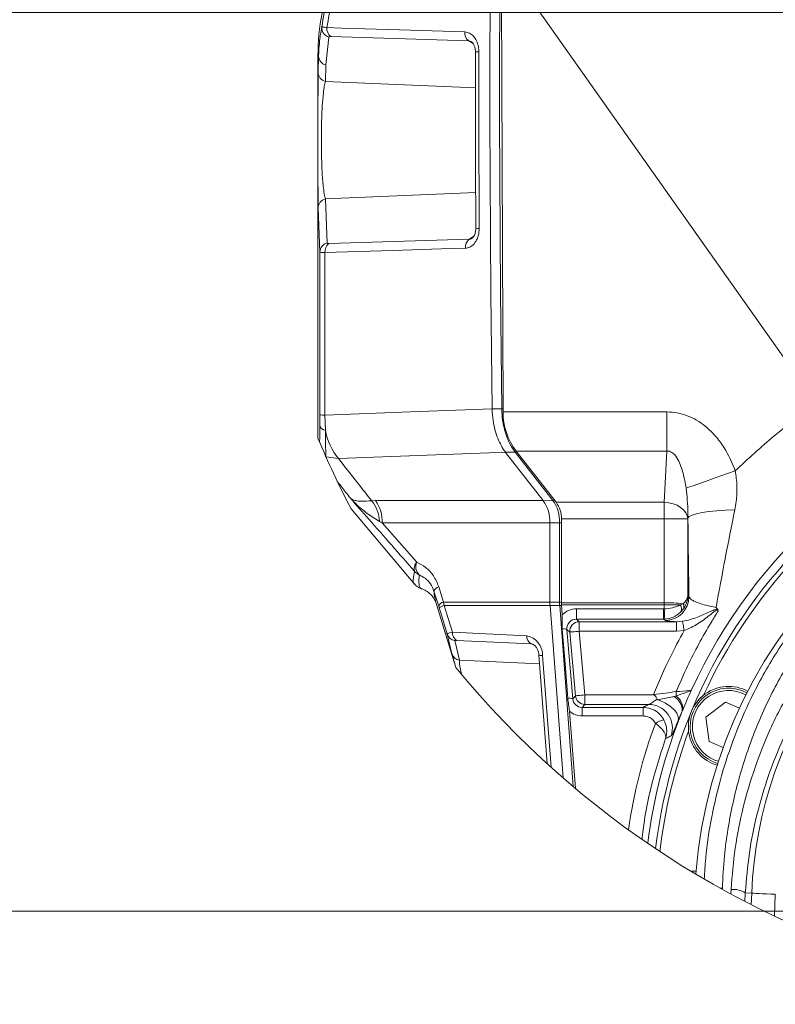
# Model space of a CAD drawing. Header units: millimetres. Extents: x 0 to 8410, y 0 to 5940.
# Tile 251 of 256: x 4971 to 5291, y 4780 to 5196. Entities that reach past the tile are written whole.
import ezdxf

# ---------------------------------------------------------------- set-up
doc = ezdxf.new("R2010")
doc.units = ezdxf.units.MM
doc.header["$LTSCALE"] = 10
doc.styles.add('SLDTEXTSTYLE0', font='TXT', dxfattribs={"width": 0.605})
doc.dimstyles.new('SLDDIMSTYLE14', dxfattribs={"dimtxt": 50, "dimasz": 50, "dimexe": 0, "dimexo": 0.0625, "dimgap": 12.5, "dimtad": 0, "dimtih": 1, "dimtoh": 1, "dimdec": 1, "dimlfac": 0.5, "dimrnd": 1e-09, "dimzin": 12, "dimdsep": 46, "dimtxsty": 'SLDTEXTSTYLE0', "dimsah": 1, "dimcen": 0, "dimadec": 0, "dimazin": 0, "dimtfac": 1, "dimtofl": 0, "dimtmove": 0, "dimatfit": 3, "dimfxl": 1, "dimfrac": 2, "dimtolj": 1, "dimtzin": 12, "dimarcsym": 0})
doc.dimstyles.new('SLDDIMSTYLE15', dxfattribs={"dimtxt": 50, "dimasz": 50, "dimexe": 0, "dimexo": 0.0625, "dimgap": 12.5, "dimtad": 1, "dimtoh": 1, "dimdec": 1, "dimlfac": 0.5, "dimrnd": 1e-09, "dimzin": 12, "dimdsep": 46, "dimtxsty": 'SLDTEXTSTYLE0', "dimsah": 1, "dimcen": 0.09, "dimadec": 0, "dimazin": 0, "dimtfac": 1, "dimtofl": 0, "dimtmove": 0, "dimatfit": 3, "dimfxl": 1, "dimfrac": 2, "dimtolj": 1, "dimtzin": 12, "dimarcsym": 0})

# ---------------------------------------------------------------- blocks, each defined once
blk = doc.blocks.new('*D51')
at = {"color": 7, "linetype": 'Continuous', "lineweight": 0}
for p, q in [((4966.28, 5517.76), (4493.33, 5517.76)), ((5062.71, 5381.13), (4966.28, 5517.76)), ((5459.44, 4819.03), (5062.71, 5381.13))]:
    blk.add_line(p, q, dxfattribs=at)
blk.add_solid([(5062.71, 5381.13), (5040.01, 5426.3), (5027.76, 5417.65)], dxfattribs=at)
at = {"color": 7, "linetype": 'Continuous', "lineweight": 0, "char_height": 50, "attachment_point": 1, "style": 'SLDTEXTSTYLE0'}
for s, insert in [('Axis 3 turning', (4509.21, 5658.93)), ('radius, R', (4509.21, 5582.22)), ('344', (4784.01, 5582.22))]:
    blk.add_mtext(s, dxfattribs=dict(at, insert=insert))
blk = doc.blocks.new('*D54')
at = {"color": 7, "linetype": 'Continuous', "lineweight": 0}
for p, q in [((5329.44, 5199.03), (4880.3, 5199.03)), ((4895.3, 5199.03), (4895.3, 4819.03)), ((5459.44, 4819.03), (4880.3, 4819.03))]:
    blk.add_line(p, q, dxfattribs=at)
for points in [[(4895.3, 5199.03), (4887.8, 5149.03), (4902.8, 5149.03)], [(4895.3, 4819.03), (4902.8, 4869.03), (4887.8, 4869.03)]]:
    blk.add_solid(points, dxfattribs=at)
at = {"color": 7, "linetype": 'Continuous', "lineweight": 0, "insert": (4830.84, 4951.74), "char_height": 50, "attachment_point": 1, "rotation": 90, "style": 'SLDTEXTSTYLE0'}
blk.add_mtext('190', dxfattribs=at)

msp = doc.modelspace()

# ---------------------------------------------------------------- linework, layer by layer
at = {"color": 7, "linetype": 'Continuous', "lineweight": 0}
for p, q in [((5175.668011, 5030.150498), (5174.923013, 5232.523049)), ((5097.438524, 5180.613364), (5097.438524, 5019.072617)), ((5171.052287, 5031.41507), (5171.052704, 5031.395996)), ((5176.676462, 5013.080443), (5176.688681, 5013.064469)), ((5176.688681, 5013.064469), (5192.652712, 4992.63152)), ((5181.157182, 5013.596619), (5198.063979, 4991.957033)), ((5192.652712, 4992.63152), (5192.654381, 4992.629135)), ((5111.44949, 4989.144529), (5138.363848, 4957.205857)), ((5195.467959, 4983.209694), (5195.467959, 4983.206118)), ((5195.467959, 4983.206118), (5195.467959, 4949.758375)), ((5200.352321, 4984.885777), (5200.352321, 4949.508274)), ((5141.172002, 4955.510224), (5141.165505, 4955.512369)), ((5148.460398, 4947.998608), (5146.475683, 4954.396094)), ((5147.092829, 4950.353707), (5147.24351, 4949.688757)), ((5147.236417, 4949.686611), (5155.683706, 4922.153617)), ((5195.467959, 4949.758375), (5195.467959, 4949.757899)), ((5195.522497, 4948.303307), (5195.522497, 4948.303068)), ((5195.522497, 4948.303068), (5201.001892, 4875.467027)), ((5200.388263, 4948.549832), (5200.708101, 4944.298113)), ((5190.841148, 4927.339638), (5194.293568, 4881.448174)), ((5203.766952, 4903.63797), (5206.222306, 4870.999957)), ((5237.259517, 4906.506146), (5210.218082, 4906.506146)), ((5261.365841, 4901.072348), (5269.610594, 4907.398785)), ((5269.610594, 4907.398785), (5275.5195, 4904.95118)), ((5262.722323, 4890.769089), (5261.365841, 4901.072348)), ((5268.63123, 4888.321484), (5262.722323, 4890.769089)), ((5256.308923, 4835.2538), (5257.084856, 4835.214461))]:
    msp.add_line(p, q, dxfattribs=at)
at = {"color": 8, "linetype": 'Continuous', "lineweight": 0}
for p, q in [((5102.089951, 5188.645685), (5100.771973, 5176.85684)), ((5161.145995, 5187.005366), (5102.849851, 5188.862646)), ((5163.010905, 5185.902918), (5161.145995, 5187.005366)), ((5097.723911, 5180.613364), (5097.438524, 5180.613364)), ((5097.535262, 5173.635805), (5097.723911, 5180.613364)), ((5100.771973, 5176.85684), (5100.583444, 5169.879521)), ((5100.583444, 5169.879521), (5164.022873, 5167.212809)), ((5100.583444, 5120.176638), (5164.116452, 5122.847164)), ((5100.583444, 5120.176638), (5101.314435, 5101.506317)), ((5098.266671, 5097.749794), (5097.535262, 5116.420115)), ((5161.359618, 5103.176916), (5163.205633, 5104.268397)), ((5102.028678, 5101.291741), (5161.359618, 5103.176916)), ((5098.228524, 5024.149025), (5098.243544, 5028.95459)), ((5100.387047, 5028.821314), (5100.5689, 5022.421206)), ((5175.668011, 5030.150498), (5244.91329, 5030.150498)), ((5244.91329, 5030.150498), (5244.91329, 5013.596619)), ((5196.730206, 4992.714489), (5180.750797, 5013.167227)), ((5244.91329, 5013.596619), (5181.157182, 5013.596619)), ((5243.779192, 4991.957033), (5244.91329, 5013.596619)), ((5106.059382, 5010.482157), (5100.83736, 5011.175836)), ((5120.172689, 4992.584551), (5121.819506, 4992.63152)), ((5121.819506, 4992.63152), (5192.652712, 4992.63152)), ((5192.654441, 4992.629135), (5196.730206, 4992.714489)), ((5198.063979, 4991.957033), (5243.779192, 4991.957033)), ((5243.779192, 4991.957033), (5243.779192, 4984.885777)), ((5124.634753, 4983.206118), (5123.476932, 4983.884419)), ((5195.467959, 4983.206118), (5124.634753, 4983.206118)), ((5124.634753, 4983.206118), (5139.184664, 4966.647471)), ((5199.543784, 4983.295048), (5195.467959, 4983.209694)), ((5199.543784, 4983.295048), (5200.352321, 4983.295048)), ((5199.543784, 4949.768627), (5199.543784, 4983.295048)), ((5243.779192, 4984.885777), (5200.352321, 4984.885777)), ((5253.765474, 4984.885777), (5243.779192, 4984.885777)), ((5243.779192, 4949.508274), (5243.779192, 4984.885777)), ((5253.793309, 4985.416735), (5253.765474, 4984.885777)), ((5253.765474, 4984.885777), (5253.765474, 4952.32209)), ((5148.517261, 4956.155861), (5150.501976, 4949.758375)), ((5150.754223, 4948.303068), (5150.501976, 4949.758375)), ((5150.501976, 4949.758375), (5195.467959, 4949.758375)), ((5195.467959, 4949.757899), (5199.543784, 4949.768627)), ((5199.543784, 4949.768627), (5200.352321, 4949.768627)), ((5200.352321, 4949.508274), (5243.774364, 4949.508274)), ((5243.774364, 4949.508274), (5243.779192, 4949.508274)), ((5243.774364, 4949.508274), (5243.774364, 4948.549832)), ((5253.765474, 4952.32209), (5254.241059, 4952.005232)), ((5148.460398, 4947.998608), (5148.685406, 4947.270954)), ((5195.522497, 4948.303068), (5150.754223, 4948.303068)), ((5199.598263, 4948.314036), (5195.522497, 4948.303307)), ((5205.359886, 4871.727014), (5199.598263, 4948.314036)), ((5243.774364, 4948.549832), (5200.388263, 4948.549832)), ((5206.646929, 4946.919049), (5243.464122, 4946.919049)), ((5206.646929, 4946.919049), (5206.646929, 4942.538107)), ((5243.464122, 4946.919049), (5243.464122, 4942.538107)), ((5243.766139, 4946.926678), (5243.774364, 4948.549832)), ((5243.776748, 4948.549832), (5243.774364, 4948.549832)), ((5250.567208, 4948.549355), (5251.769433, 4949.085081)), ((5251.882325, 4946.851815), (5250.707457, 4945.49259)), ((5206.646929, 4942.538107), (5207.862625, 4941.424216)), ((5243.464122, 4942.538107), (5206.646929, 4942.538107)), ((5207.862625, 4937.426651), (5207.862625, 4941.424216)), ((5207.862625, 4941.424216), (5248.956452, 4941.424216)), ((5244.254778, 4942.011441), (5243.464122, 4942.538107)), ((5248.956452, 4941.424216), (5251.516948, 4941.618527)), ((5248.956452, 4937.426651), (5248.956452, 4941.424216)), ((5154.235134, 4937.003458), (5185.670028, 4935.546244)), ((5203.88026, 4937.078322), (5202.632795, 4938.2213)), ((5202.632795, 4938.2213), (5205.097983, 4908.913458)), ((5206.235776, 4910.155142), (5203.88026, 4937.078322)), ((5207.862625, 4937.426651), (5210.218082, 4910.50371)), ((5248.956452, 4937.426651), (5207.862625, 4937.426651)), ((5252.216051, 4937.718714), (5248.956452, 4937.426651)), ((5155.294726, 4933.472956), (5157.266031, 4925.189102)), ((5187.492798, 4932.121361), (5156.057904, 4933.578337)), ((5188.743422, 4931.689585), (5187.492798, 4932.121361)), ((5157.266031, 4925.189102), (5191.113959, 4923.71353)), ((5192.385445, 4927.154625), (5195.935974, 4879.957939)), ((5205.097983, 4908.913458), (5206.235776, 4910.155142)), ((5210.218082, 4906.506146), (5210.218082, 4910.50371)), ((5210.218082, 4910.50371), (5239.491771, 4910.50371)), ((5247.801075, 4909.801091), (5248.829375, 4909.969652)), ((5210.218082, 4906.506146), (5209.057758, 4905.239666)), ((5209.057758, 4905.239666), (5234.814177, 4905.239666)), ((5209.057758, 4901.625479), (5209.057758, 4905.239666)), ((5234.814177, 4901.625479), (5234.814177, 4905.239666)), ((5251.394699, 4903.611029), (5249.676178, 4899.630869)), ((5234.814177, 4901.625479), (5209.057758, 4901.625479)), ((5265.123496, 4882.987822), (5266.604076, 4882.462109)), ((5268.336306, 4828.827465), (5267.403374, 4828.838254)), ((5268.336306, 4828.827465), (5268.320332, 4828.329588)), ((5271.938572, 4826.353753), (5272.039304, 4828.260744)), ((5278.025577, 4826.795662), (5277.836631, 4823.238219)), ((5278.025577, 4826.795662), (5280.734489, 4826.679552)), ((5280.528078, 4821.859086), (5280.734489, 4826.679552)), ((5290.711651, 4826.252306), (5290.318141, 4817.061747))]:
    msp.add_line(p, q, dxfattribs=at)
at = {"color": 7, "linetype": 'Continuous', "lineweight": 0, "flags": 128}
for points in [[(5170.294116, 5227.420414), (5170.183728, 5202.918852), (5170.131991, 5178.416813), (5170.138846, 5153.914774), (5170.204292, 5129.412974), (5170.328389, 5104.91165), (5170.511077, 5080.41128), (5170.752416, 5055.91234), (5171.052287, 5031.41507)], [(5202.990184, 4909.059609), (5201.850484, 4923.688734), (5200.704763, 4938.372696)], [(5257.144401, 4835.942114), (5255.438516, 4836.027945), (5255.086313, 4835.99093)]]:
    msp.add_lwpolyline(points, dxfattribs=at)
at = {"color": 8, "linetype": 'Continuous', "lineweight": 0, "flags": 128}
for points in [[(5175.127218, 5031.483019), (5174.827586, 5055.970038), (5174.586485, 5080.458487), (5174.403975, 5104.948605), (5174.279998, 5129.439438), (5174.214611, 5153.930987), (5174.207816, 5178.422535), (5174.259553, 5202.914084), (5174.369881, 5227.405155)], [(5101.230512, 5192.63419), (5107.356558, 5192.438925), (5131.860862, 5191.657627), (5159.526596, 5190.775717)], [(5159.740398, 5099.376286), (5153.615246, 5099.181498), (5129.114757, 5098.402584), (5100.409458, 5097.48968)], [(5098.243544, 5028.95459), (5098.257432, 5064.768637), (5098.266671, 5097.749794)], [(5100.409458, 5097.48968), (5100.400517, 5064.669455), (5100.387047, 5028.821314)], [(5100.387047, 5028.821314), (5136.517594, 5030.147637), (5163.475941, 5031.137074), (5171.052287, 5031.41507)], [(5171.052704, 5031.395996), (5173.330198, 5031.444634), (5175.127218, 5031.483019)], [(5176.688681, 5013.064469), (5169.753979, 5012.81103), (5106.059382, 5010.482157)], [(5180.750797, 5013.167227), (5178.953777, 5013.128842), (5176.676462, 5013.080443)], [(5273.821185, 5005.309189), (5270.505379, 5004.095639), (5267.261753, 5002.919281), (5264.16112, 5001.805628), (5261.270891, 5000.778998), (5258.654127, 4999.861801), (5256.367812, 4999.074066), (5254.461716, 4998.43272), (5252.977441, 4997.952069)], [(5253.765474, 4984.885777), (5253.512035, 4986.234272), (5252.901922, 4987.533177), (5251.957546, 4988.735045), (5250.713418, 4989.795769), (5249.215195, 4990.676726), (5247.517774, 4991.34549), (5245.683382, 4991.777504), (5243.779192, 4991.957033)], [(5273.593853, 4988.794888), (5269.699107, 4988.617028), (5266.031573, 4988.349283), (5262.694488, 4987.998808), (5259.781907, 4987.575377), (5257.375965, 4987.091387), (5255.544434, 4986.559952), (5254.33887, 4985.996569), (5253.793309, 4985.416735)], [(5243.779192, 4949.508274), (5243.778894, 4949.38835), (5243.778596, 4949.268425), (5243.778298, 4949.148501), (5243.778, 4949.028576), (5243.777702, 4948.908652), (5243.777345, 4948.788965), (5243.777047, 4948.669518), (5243.776748, 4948.549832)], [(5152.092765, 4936.210001), (5149.307976, 4945.24988), (5148.685406, 4947.270954)], [(5150.754223, 4948.303068), (5152.561853, 4942.43511), (5154.235134, 4937.003458)], [(5243.464122, 4946.919049), (5243.61516, 4946.920956), (5243.766139, 4946.926678)], [(5250.567208, 4948.549355), (5249.087105, 4948.549593), (5247.422765, 4948.549593), (5245.631943, 4948.549832), (5243.776748, 4948.549832)], [(5243.966947, 4942.55122), (5243.715594, 4942.541445), (5243.464122, 4942.538107)], [(5252.216051, 4937.718714), (5252.090285, 4938.420141), (5251.968632, 4939.098919), (5251.854787, 4939.733828), (5251.752565, 4940.304125), (5251.665125, 4940.791691), (5251.595388, 4941.181029), (5251.545439, 4941.459502), (5251.516948, 4941.618527)], [(5203.88026, 4937.078322), (5203.979979, 4937.086905), (5204.222391, 4937.108124), (5204.598496, 4937.141026), (5205.094586, 4937.184418), (5205.692361, 4937.23687), (5206.369887, 4937.295998), (5207.102309, 4937.360132), (5207.862625, 4937.426651)], [(5188.230942, 4931.973303), (5188.120494, 4932.009066), (5187.492798, 4932.121361)], [(5206.235776, 4910.155142), (5206.335435, 4910.163964), (5206.577847, 4910.185183), (5206.953953, 4910.218085), (5207.450042, 4910.261477), (5208.047817, 4910.31369), (5208.725403, 4910.373057), (5209.457765, 4910.437191), (5210.218082, 4910.50371)], [(5290.711651, 4826.252306), (5288.826714, 4826.33313), (5287.009487, 4826.410855), (5285.325179, 4826.483095), (5283.834408, 4826.546753), (5282.590638, 4826.600159), (5281.638513, 4826.640929), (5281.012307, 4826.667631), (5280.734489, 4826.679552)]]:
    msp.add_lwpolyline(points, dxfattribs=at)
at = {"color": 7, "linetype": 'Continuous', "lineweight": 0}
for centre, radius, start, end in [((5193.439035, 5180.613236), 96.000511, 158.2828415, 179.99992406), ((5456.720158, 5169.028076), 389.319848, 219.35454853, 359.99999017), ((5459.43853, 4819.027908), 224.58081, 58.48955137, 155.42866994), ((5459.452098, 4819.107398), 220.920938, 7.76302737, 173.13161014), ((5203.177033, 5030.085302), 27.509099, 179.86421166, 216.82623374), ((5459.465302, 4819.09085), 202.937206, 5.32718006, 175.57172203), ((5456.743212, 5169.038992), 389.345313, 202.6546518, 207.51904832), ((5179.696683, 4983.628757), 15.776842, 358.47793643, 34.7837289), ((5188.802451, 4985.053999), 11.551095, 359.16555419, 36.69882324), ((5459.442212, 4819.025832), 219.004248, 137.1689323, 155.33118617), ((5215.368961, 4949.775746), 19.901011, 180.05138213, 184.24308537), ((5213.134913, 4949.507726), 12.782592, 179.9975435, 184.29762736), ((5459.284383, 4819.095433), 224.412543, 155.42798383, 157.74319852), ((5270.967069, 4897.095556), 16.999999, 61.74079503, 253.25909232), ((5270.967081, 4897.095424), 16.269964, 61.69223623, 253.30771273), ((5454.779786, 4820.617455), 219.666627, 157.8015317, 172.89860688), ((5479.346792, 4810.892745), 246.087051, 157.74488792, 157.86623158), ((5454.552573, 4820.565527), 213.884415, 159.60017711, 173.63354914)]:
    msp.add_arc(centre, radius, start, end, dxfattribs=at)
at = {"color": 8, "linetype": 'Continuous', "lineweight": 0}
for centre, radius, start, end in [((5102.991122, 5192.481096), 3.939859, 173.67989064, 256.77759113), ((5105.438863, 5192.207666), 4.229911, 174.21273697, 232.26048357), ((5163.734191, 5190.349967), 4.229079, 174.22212474, 232.26575927), ((5101.631856, 5180.669422), 3.908347, 180.82183728, 257.29027045), ((5164.942296, 5078.087277), 104.282467, 89.73186592, 90.51675726), ((5101.438189, 5173.68806), 3.903276, 180.76706809, 257.35079099), ((5101.438693, 5116.367692), 3.903782, 102.65512413, 179.23057541), ((5165.15172, 5132.61871), 24.862803, 267.75102817, 271.04439944), ((5102.183694, 5097.686438), 3.917536, 102.82002339, 179.07335102), ((5104.628818, 5097.938567), 4.243171, 127.79096075, 186.07272028), ((5163.958554, 5099.824425), 4.241894, 127.78374724, 186.06438621), ((5100.103234, 5041.560516), 12.742363, 261.60796821, 271.27626227), ((5174.987612, 5086.430751), 54.94791, 270.14557199, 270.69065715), ((5100.790063, 5025.169737), 2.757415, 201.7260892, 265.39955591), ((5127.764177, 5027.695666), 27.70204, 190.97611105, 218.41702), ((5180.663071, 5014.413392), 1.249249, 274.02682236, 302.79086957), ((5108.443418, 4983.152335), 15.051329, 2.7879164, 38.80486443), ((5109.034804, 4983.679753), 15.607137, 358.26095814, 34.99946314), ((5196.641563, 4993.963408), 1.252061, 274.05981624, 302.75787569), ((5184.168206, 4983.832305), 15.384962, 357.99877126, 35.26289407), ((5459.438778, 4819.027807), 178.868029, 111.67716373, 177.54821172), ((5141.807473, 4964.007821), 3.72114, 134.81664872, 199.13660914), ((5143.5258, 4964.713521), 4.752433, 155.98731476, 226.69003351), ((5142.88031, 4966.660245), 6.003963, 220.16240492, 244.18614969), ((5149.246394, 4953.245821), 2.999995, 104.06632022, 157.45400704), ((5151.232587, 4946.846621), 3.002017, 104.08572067, 157.43460659), ((5218.99476, 4949.768806), 19.450976, 180.00052709, 184.2892514), ((5244.179758, 4881.428436), 68.081017, 83.59935842, 90.33711056), ((5244.229787, 4952.022697), 10.011287, 270.14302408, 359.90004902), ((5248.975801, 4953.041637), 4.843419, 305.22503206, 351.45642128), ((5243.837878, 4952.680401), 9.93406, 324.07487143, 357.93295487), ((5152.033257, 4943.149838), 5.309587, 103.93916192, 129.08920931), ((5199.494491, 4957.514641), 9.20119, 270.64619762, 275.66455457), ((5206.645963, 4938.882317), 8.036732, 89.99311564, 137.63272996), ((5243.565135, 4962.833017), 15.907609, 270.72399144, 296.11480902), ((4991.205222, 4933.143265), 252.936749, 2.13160209, 3.1237959), ((5243.415641, 4953.008644), 10.471946, 273.01778801, 314.13242918), ((5248.237613, 4946.910869), 2.848096, 330.13391738, 35.12005992), ((5249.673068, 4947.859624), 2.42827, 335.47867767, 30.30897666), ((5206.628251, 4938.53073), 4.007421, 89.7329539, 184.42845495), ((5207.869132, 4937.420683), 4.003537, 90.09312252, 184.90562897), ((5157.885647, 4936.748598), 3.659399, 176.00637542, 240.03535706), ((5201.3249, 4933.917686), 4.497965, 73.09565316, 97.9246412), ((5155.873021, 4937.390927), 3.960419, 197.34844186, 261.60373665), ((5189.320687, 4935.291682), 3.659524, 176.01119886, 240.03384186), ((5183.995725, 4927.323553), 8.391421, 358.84650167, 78.49078089), ((5157.837959, 4929.100119), 3.952613, 197.27819025, 261.68030928), ((5191.900857, 4929.638846), 2.531043, 245.24693928, 281.03786753), ((5254.705464, 4910.911586), 5.951106, 170.28922936, 189.10699764), ((5270.967173, 4897.095448), 15.270025, 61.60256249, 247.49963163), ((5203.701834, 4904.050578), 5.059332, 73.98105419, 98.08609212), ((5209.058835, 4909.211732), 3.972066, 184.30656543, 269.98447298), ((5210.223086, 4910.509136), 4.002993, 185.07342131, 269.92836725), ((5244.725161, 4903.877212), 6.674848, 357.71452716, 62.55985852), ((5245.066734, 4904.61367), 6.545534, 355.4427016, 54.91150676), ((5209.0567, 4909.583663), 7.958184, 228.34123734, 270.00762085), ((5237.222591, 4896.491699), 10.014515, 340.95350357, 89.78873823), ((5247.127716, 4886.996168), 13.481052, 105.28385968, 121.57669725), ((5440.532306, 4823.676057), 213.966229, 159.53641599, 171.98695119), ((5272.900507, 4818.817197), 9.482735, 57.28481283, 95.21066449)]:
    msp.add_arc(centre, radius, start, end, dxfattribs=at)
at = {"color": 7, "linetype": 'Continuous', "lineweight": 0}
for points, knots in [([(5099.075208, 5192.914809), (5099.720458, 5196.868378), (5101.015299, 5204.802112), (5103.783054, 5212.349487), (5105.171571, 5216.135824)], [0, 0, 0, 0, 0.4983239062, 1, 1, 1, 1]), ([(5097.723911, 5180.613364), (5097.752721, 5181.313319), (5097.895582, 5184.784286), (5098.352642, 5188.898226), (5098.95944, 5192.271278), (5099.075208, 5192.914809)], [0, 0, 0, 0, 0.1697159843, 0.8415936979, 1, 1, 1, 1]), ([(5162.333081, 5186.608399), (5162.45395, 5186.524952), (5162.820488, 5186.271895), (5163.297265, 5185.545341), (5163.759242, 5184.431452), (5164.009299, 5183.308553), (5163.968712, 5182.583917), (5163.956652, 5182.368601)], [0, 0, 0, 0, 0.0929945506, 0.2820088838, 0.5389052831, 0.8629919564, 1, 1, 1, 1]), ([(5164.00678, 5182.365502), (5164.003788, 5181.239292), (5163.9449, 5159.073155), (5163.971821, 5134.208981), (5164.175074, 5110.472519), (5164.19817, 5107.775296)], [0, 0, 0, 0, 0.0452957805, 0.8915149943, 1, 1, 1, 1]), ([(5097.535262, 5116.420115), (5097.523088, 5117.255999), (5097.492847, 5119.332435), (5097.477229, 5122.540465), (5097.463463, 5126.246446), (5097.456014, 5129.97858), (5097.451131, 5133.955641), (5097.4482, 5138.060654), (5097.446903, 5142.39113), (5097.446776, 5146.678453), (5097.447782, 5150.784259), (5097.450497, 5155.732956), (5097.45611, 5160.470733), (5097.466828, 5164.888715), (5097.480176, 5168.100217), (5097.495513, 5170.962134), (5097.523777, 5172.863261), (5097.535262, 5173.635805)], [0, 0, 0, 0, 0.0438319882, 0.1088838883, 0.1682051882, 0.2381478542, 0.3045693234, 0.3767328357, 0.4533841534, 0.5316272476, 0.6015280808, 0.6686620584, 0.7911000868, 0.849941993, 0.9003085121, 0.9594892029, 1, 1, 1, 1]), ([(5164.158533, 5107.781971), (5164.139769, 5107.269234), (5164.102523, 5106.251491), (5163.677487, 5104.937956), (5163.109144, 5104.063688), (5162.726337, 5103.619098), (5162.518496, 5103.536602), (5162.515114, 5103.53526)], [0, 0, 0, 0, 0.325947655, 0.6469807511, 0.8577581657, 0.9976852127, 1, 1, 1, 1]), ([(5176.676462, 5013.080443), (5176.074313, 5013.971583), (5174.800541, 5015.856679), (5172.815915, 5020.277408), (5171.400685, 5025.549681), (5171.150617, 5029.750991), (5171.052704, 5031.395996)], [0, 0, 0, 0, 0.1658114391, 0.3507534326, 0.7457901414, 1, 1, 1, 1]), ([(5138.143549, 4957.549656), (5138.268734, 4957.378795), (5138.815912, 4956.631971), (5139.872411, 4955.868139), (5140.86019, 4955.574352), (5141.16318, 4955.484236)], [0, 0, 0, 0, 0.1705772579, 0.745583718, 1, 1, 1, 1]), ([(5141.131649, 4955.381239), (5141.235789, 4955.356346), (5142.126645, 4955.143403), (5143.510657, 4954.300225), (5145.067583, 4953.06497), (5146.093922, 4951.868564), (5146.714472, 4950.882981), (5147.028356, 4950.265359), (5147.130512, 4949.976937), (5147.144506, 4949.937428)], [0, 0, 0, 0, 0.03839473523, 0.32844497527, 0.56726448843, 0.75243333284, 0.89020087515, 0.98495925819, 1, 1, 1, 1]), ([(5265.682409, 4947.512234), (5265.688766, 4947.504207), (5265.904223, 4947.232132), (5266.122635, 4946.962416), (5266.334603, 4946.700657)], [0, 0, 0, 0, 0.02950458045, 1, 1, 1, 1]), ([(5266.334603, 4946.700657), (5266.386298, 4946.614464), (5266.51425, 4946.401119), (5266.536237, 4946.135911), (5266.546305, 4945.978002), (5266.547034, 4945.966566)], [0, 0, 0, 0, 0.3860480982, 0.9555387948, 1, 1, 1, 1]), ([(5200.704763, 4938.372696), (5200.691302, 4939.358321), (5200.664325, 4941.333475), (5200.69349, 4943.308599), (5200.708101, 4944.298113)], [0, 0, 0, 0, 0.4990116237, 1, 1, 1, 1]), ([(5188.253293, 4931.940878), (5188.402033, 4931.880089), (5188.840825, 4931.700758), (5189.488478, 4931.040704), (5190.179759, 4929.993949), (5190.668901, 4928.695157), (5190.787477, 4927.762012), (5190.841148, 4927.339638)], [0, 0, 0, 0, 0.0868411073, 0.2561879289, 0.4893815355, 0.7688762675, 1, 1, 1, 1]), ([(5155.799458, 4922.012592), (5155.587808, 4922.713336), (5155.159554, 4924.13123), (5154.60534, 4926.011195), (5154.236806, 4927.281306), (5154.088188, 4927.834965), (5154.063711, 4927.926148)], [0, 0, 0, 0, 0.3563105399, 0.7209625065, 0.9540447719, 1, 1, 1, 1]), ([(5203.766952, 4903.63797), (5203.627753, 4904.539838), (5203.349253, 4906.344246), (5203.109903, 4908.154263), (5202.990184, 4909.059609)], [0, 0, 0, 0, 0.4998137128, 1, 1, 1, 1]), ([(5239.491771, 4910.50371), (5239.407875, 4910.547245), (5239.313849, 4910.596036), (5239.220171, 4910.645487), (5239.210079, 4910.650814)], [0, 0, 0, 0, 0.8922731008, 1, 1, 1, 1]), ([(5239.491771, 4910.50371), (5239.616574, 4910.407552), (5240.046214, 4910.076524), (5240.378887, 4909.38637), (5240.666368, 4908.87859), (5240.766356, 4908.701981)], [0, 0, 0, 0, 0.210742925, 0.7254904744, 1, 1, 1, 1]), ([(5240.766356, 4908.701981), (5240.802933, 4908.652871), (5240.888501, 4908.537983), (5241.051231, 4908.452631), (5241.160943, 4908.411426), (5241.194794, 4908.398712)], [0, 0, 0, 0, 0.34047362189, 0.79650246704, 1, 1, 1, 1]), ([(5241.194794, 4908.398712), (5242.232466, 4907.979743), (5244.253631, 4907.163679), (5246.831985, 4905.399514), (5248.754005, 4903.439068), (5249.759869, 4901.517018), (5249.819293, 4900.231401), (5249.702496, 4899.724657), (5249.681458, 4899.649684), (5249.676178, 4899.630869)], [0, 0, 0, 0, 0.2558703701, 0.4983814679, 0.7098496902, 0.8809107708, 0.9821558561, 0.9955218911, 1, 1, 1, 1])]:
    msp.add_open_spline(points, degree=3, knots=knots, dxfattribs=at)
at = {"color": 8, "linetype": 'Continuous', "lineweight": 0}
for points, knots in [([(5106.888364, 5213.958348), (5105.63948, 5210.567601), (5103.086928, 5203.637367), (5101.858109, 5196.354023), (5101.230512, 5192.63419)], [0, 0, 0, 0, 0.4892685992, 1, 1, 1, 1]), ([(5099.075208, 5192.914809), (5099.198714, 5192.912164), (5099.374971, 5192.90839), (5099.950695, 5192.832361), (5100.54574, 5192.744352), (5101.087741, 5192.657158), (5101.230512, 5192.63419)], [0, 0, 0, 0, 0.170170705, 0.2428544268, 0.8005560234, 1, 1, 1, 1]), ([(5102.849851, 5188.862646), (5102.801717, 5188.862996), (5102.615216, 5188.864352), (5102.315649, 5188.874661), (5102.152246, 5188.708884), (5102.089951, 5188.645685)], [0, 0, 0, 0, 0.1771259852, 0.6862966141, 1, 1, 1, 1]), ([(5159.526596, 5190.775717), (5160.187578, 5190.663655), (5161.556694, 5190.431537), (5163.276632, 5188.996035), (5164.573294, 5186.982397), (5165.312126, 5184.67517), (5165.393945, 5183.078431), (5165.430317, 5182.368601)], [0, 0, 0, 0, 0.1760830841, 0.3647278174, 0.574545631, 0.8108644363, 1, 1, 1, 1]), ([(5162.325034, 5186.59767), (5162.261249, 5186.649076), (5161.931251, 5186.915031), (5161.496618, 5186.965031), (5161.145995, 5187.005366)], [0, 0, 0, 0, 0.1932893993, 1, 1, 1, 1]), ([(5165.430317, 5182.368601), (5165.427526, 5179.701969), (5165.413572, 5166.36865), (5165.436094, 5141.498951), (5165.547181, 5119.296209), (5165.604899, 5107.760037)], [0, 0, 0, 0, 0.1072244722, 0.5361288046, 1, 1, 1, 1]), ([(5100.583444, 5169.879521), (5100.424123, 5169.218648), (5100.032834, 5167.595558), (5099.618199, 5164.13135), (5099.22626, 5159.311164), (5098.967667, 5153.190221), (5098.869555, 5147.579501), (5098.876825, 5142.72963), (5098.931588, 5138.953761), (5099.034818, 5135.381183), (5099.187411, 5131.916216), (5099.387682, 5128.674934), (5099.679963, 5125.454777), (5099.992558, 5122.664465), (5100.413685, 5120.89138), (5100.583444, 5120.176638)], [0, 0, 0, 0, 0.0408340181, 0.1002875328, 0.2093539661, 0.3315859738, 0.4684134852, 0.5466353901, 0.6230886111, 0.6953892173, 0.7614522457, 0.8315626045, 0.8905352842, 0.9558740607, 1, 1, 1, 1]), ([(5165.604899, 5107.760037), (5165.540804, 5106.777457), (5165.415509, 5104.856682), (5164.333985, 5102.276316), (5162.708278, 5100.362222), (5161.019753, 5099.492964), (5160.025181, 5099.402258), (5159.740398, 5099.376286)], [0, 0, 0, 0, 0.2621230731, 0.5124058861, 0.7334940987, 0.923689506, 1, 1, 1, 1]), ([(5161.359618, 5103.176916), (5161.503322, 5103.187393), (5161.91245, 5103.217219), (5162.265612, 5103.434844), (5162.494729, 5103.576029)], [0, 0, 0, 0, 0.35124320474, 1, 1, 1, 1]), ([(5101.314435, 5101.506317), (5101.330119, 5101.469585), (5101.381013, 5101.350384), (5101.676195, 5101.295899), (5101.894267, 5101.293326), (5102.028678, 5101.291741)], [0, 0, 0, 0, 0.1459392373, 0.473592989, 1, 1, 1, 1]), ([(5100.409458, 5097.48968), (5100.000908, 5097.508018), (5099.351619, 5097.537163), (5098.572579, 5097.517025), (5098.32087, 5097.708554), (5098.266671, 5097.749794)], [0, 0, 0, 0, 0.5711194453, 0.9076526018, 1, 1, 1, 1]), ([(5273.821185, 5005.309189), (5279.210497, 5010.308158), (5289.998492, 5020.31479), (5307.67203, 5033.567669), (5326.366955, 5045.481118), (5346.125657, 5055.790207), (5366.782129, 5064.464443), (5388.087467, 5071.39669), (5409.880179, 5076.518132), (5432.040787, 5079.741016), (5454.425568, 5081.096128), (5476.845808, 5080.587414), (5498.732911, 5078.24131), (5519.961981, 5074.147227), (5540.430755, 5068.448589), (5560.445059, 5061.265385), (5573.215671, 5055.163332), (5579.590748, 5052.117193)], [0, 0, 0, 0, 0.0667786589, 0.1336734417, 0.2004547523, 0.2681001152, 0.3359861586, 0.4038718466, 0.4715170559, 0.5392251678, 0.6071755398, 0.675125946, 0.7428339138, 0.807022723, 0.8714168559, 0.9358114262, 1, 1, 1, 1]), ([(5180.750797, 5013.167227), (5179.9817, 5014.294912), (5177.820704, 5017.46346), (5176.295682, 5022.18072), (5175.332731, 5027.212185), (5175.204715, 5029.872531), (5175.127218, 5031.483019)], [0, 0, 0, 0, 0.2099846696, 0.5900111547, 0.7518059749, 1, 1, 1, 1]), ([(5244.91329, 5030.150498), (5246.382787, 5030.067886), (5249.322371, 5029.90263), (5253.575036, 5028.647196), (5257.537447, 5026.721286), (5261.614082, 5023.882167), (5265.561732, 5019.995595), (5270.175429, 5013.834834), (5272.398786, 5008.635486), (5273.821185, 5005.309189)], [0, 0, 0, 0, 0.1086202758, 0.2172840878, 0.3253843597, 0.4335759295, 0.5834268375, 0.7334961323, 1, 1, 1, 1]), ([(5098.145554, 5017.389739), (5098.155, 5017.794764), (5098.194265, 5019.47841), (5098.211772, 5021.731736), (5098.22458, 5023.579843), (5098.228524, 5024.149025)], [0, 0, 0, 0, 0.1797955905, 0.7473925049, 1, 1, 1, 1]), ([(5100.5689, 5022.421206), (5100.584288, 5021.662406), (5100.634363, 5019.192971), (5100.690962, 5015.494307), (5100.747292, 5012.554718), (5100.770841, 5011.325801)], [0, 0, 0, 0, 0.205173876, 0.6677171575, 1, 1, 1, 1]), ([(5260.697196, 4832.657839), (5260.861903, 4835.599028), (5261.35698, 4844.439667), (5263.650568, 4859.052889), (5267.719889, 4876.298188), (5273.30156, 4893.069727), (5280.896021, 4910.657835), (5290.978672, 4928.73658), (5303.871634, 4946.864249), (5318.284593, 4963.029745), (5333.940331, 4977.156838), (5350.518842, 4989.306679), (5368.084133, 4999.596938), (5386.444149, 5007.938192), (5405.353355, 5014.327751), (5422.362121, 5018.334264), (5433.046797, 5019.748412), (5437.11705, 5020.287121)], [0, 0, 0, 0, 0.03157803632, 0.09491741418, 0.15826249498, 0.22141722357, 0.28417926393, 0.36344042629, 0.44289830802, 0.52224349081, 0.59517534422, 0.66861810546, 0.74225758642, 0.8130688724, 0.88446622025, 0.95598821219, 1, 1, 1, 1]), ([(5252.977441, 4997.952069), (5252.628812, 5000.043973), (5251.940856, 5004.171968), (5250.205682, 5009.246936), (5248.115657, 5012.296884), (5246.498638, 5013.349286), (5245.603353, 5013.609639), (5245.065456, 5013.59949), (5244.91329, 5013.596619)], [0, 0, 0, 0, 0.33919401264, 0.66933821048, 0.85464840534, 0.9139764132, 0.97566463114, 1, 1, 1, 1]), ([(5435.810457, 5015.479887), (5432.632598, 5015.027579), (5423.101383, 5013.670991), (5407.471195, 5009.956201), (5389.310504, 5003.748978), (5371.676062, 4995.652155), (5354.809406, 4985.66248), (5338.894953, 4973.870738), (5323.869992, 4960.163444), (5310.041094, 4944.483139), (5297.673453, 4926.900051), (5287.09531, 4907.712429), (5278.603102, 4887.008541), (5272.440427, 4865.003902), (5269.202244, 4845.455021), (5268.570791, 4833.329998), (5268.336306, 4828.827465)], [0, 0, 0, 0, 0.03529847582, 0.10586921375, 0.17629044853, 0.24609291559, 0.31891198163, 0.39150425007, 0.46356809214, 0.54221692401, 0.62097186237, 0.69954341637, 0.78272523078, 0.86650495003, 0.95042765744, 1, 1, 1, 1]), ([(5106.059382, 5010.482157), (5108.788478, 5007.010804), (5113.484143, 5001.038017), (5118.198354, 4995.079859), (5120.172689, 4992.584551)], [0, 0, 0, 0, 0.58119478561, 1, 1, 1, 1]), ([(5272.039304, 4828.260744), (5272.513798, 4834.10835), (5273.4629, 4845.804971), (5276.95749, 4863.063775), (5281.882512, 4879.887214), (5288.80162, 4897.253356), (5298.052152, 4914.869943), (5309.884373, 4932.359905), (5323.275284, 4948.062986), (5337.981755, 4961.879774), (5353.705922, 4973.840525), (5370.442869, 4984.00523), (5388.005738, 4992.278025), (5406.15111, 4998.653062), (5422.1652, 5002.596301), (5432.100407, 5004.039137), (5435.67277, 5004.557932)], [0, 0, 0, 0, 0.0673987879, 0.1348138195, 0.2020020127, 0.2687105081, 0.349397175, 0.4302641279, 0.5109878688, 0.5861438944, 0.6618279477, 0.7377111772, 0.8108463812, 0.8846083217, 0.9585090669, 1, 1, 1, 1]), ([(5273.821185, 5005.309189), (5274.113616, 5003.167982), (5274.705965, 4998.830746), (5274.38744, 4993.265715), (5273.797308, 4989.941093), (5273.593853, 4988.794888)], [0, 0, 0, 0, 0.38982724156, 0.78963526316, 1, 1, 1, 1]), ([(5111.136268, 4993.72896), (5110.51496, 4994.512828), (5108.715738, 4996.782802), (5106.920724, 4999.056107), (5105.745564, 5000.544394)], [0, 0, 0, 0, 0.3453199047, 1, 1, 1, 1]), ([(5253.793309, 4985.416735), (5253.802818, 4986.140374), (5253.857884, 4990.330921), (5253.376061, 4994.501599), (5252.977441, 4997.952069)], [0, 0, 0, 0, 0.1726836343, 1, 1, 1, 1]), ([(5111.136268, 4993.72896), (5111.140496, 4993.724983), (5111.346538, 4993.531166), (5112.038974, 4993.032616), (5113.53692, 4992.54502), (5116.359793, 4992.290755), (5118.621223, 4992.465005), (5120.172689, 4992.584551)], [0, 0, 0, 0, 0.0018682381, 0.0910386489, 0.2716133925, 0.5002862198, 1, 1, 1, 1]), ([(5138.291965, 4962.787951), (5131.854885, 4970.1096), (5122.794112, 4980.415485), (5113.753983, 4990.73948), (5111.136268, 4993.72896)], [0, 0, 0, 0, 0.7104337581, 1, 1, 1, 1]), ([(5123.476932, 4983.884419), (5121.71057, 4984.970823), (5117.815035, 4987.366776), (5113.829529, 4990.859341), (5111.62359, 4993.189704), (5111.14618, 4993.717991), (5111.136268, 4993.72896)], [0, 0, 0, 0, 0.3922931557, 0.865162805, 0.9972003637, 1, 1, 1, 1]), ([(5273.593853, 4988.794888), (5272.215556, 4981.887392), (5269.47376, 4968.146559), (5266.941637, 4954.36555), (5265.682409, 4947.512234)], [0, 0, 0, 0, 0.5026985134, 1, 1, 1, 1]), ([(5254.241059, 4952.005232), (5254.194956, 4954.509082), (5254.070375, 4961.275096), (5253.910049, 4972.412233), (5253.832546, 4981.045844), (5253.793309, 4985.416735)], [0, 0, 0, 0, 0.2248360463, 0.6075619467, 1, 1, 1, 1]), ([(5393.369148, 4985.246266), (5386.725007, 4982.40827), (5374.213349, 4977.064007), (5357.143126, 4966.641687), (5341.910426, 4955.186491), (5327.676939, 4941.911981), (5314.709246, 4926.834457), (5303.247895, 4910.03341), (5294.283922, 4893.107932), (5287.578467, 4876.421251), (5282.803516, 4860.258077), (5279.411312, 4843.667542), (5278.487485, 4832.419567), (5278.025577, 4826.795662)], [0, 0, 0, 0, 0.10454994, 0.1968791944, 0.2889338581, 0.3803201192, 0.4783082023, 0.5764589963, 0.6743866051, 0.7551988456, 0.8366075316, 0.9183049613, 1, 1, 1, 1]), ([(5139.184664, 4966.647471), (5140.474362, 4965.956794), (5143.191497, 4964.501677), (5146.569309, 4960.892847), (5147.851924, 4957.773813), (5148.517261, 4956.155861)], [0, 0, 0, 0, 0.3030514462, 0.6384686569, 1, 1, 1, 1]), ([(5138.168345, 4957.555855), (5138.118817, 4957.579299), (5137.60143, 4957.824209), (5137.814503, 4960.102712), (5138.094022, 4961.674725), (5138.291965, 4962.787951)], [0, 0, 0, 0, 0.029968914, 0.3130695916, 1, 1, 1, 1]), ([(5141.165505, 4955.512369), (5141.019582, 4955.54062), (5140.698532, 4955.602774), (5140.3256, 4956.29062), (5139.919552, 4958.142094), (5140.115839, 4959.906546), (5140.265892, 4961.255396)], [0, 0, 0, 0, 0.0690173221, 0.1518469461, 0.3516222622, 1, 1, 1, 1]), ([(5146.475683, 4954.396094), (5146.033731, 4955.465253), (5145.18321, 4957.522815), (5142.93063, 4959.886046), (5141.123758, 4960.814558), (5140.265892, 4961.255396)], [0, 0, 0, 0, 0.3622994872, 0.6972329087, 1, 1, 1, 1]), ([(5146.475683, 4954.396094), (5146.55234, 4953.468432), (5146.66501, 4952.104957), (5146.989205, 4950.777885), (5147.092829, 4950.353707)], [0, 0, 0, 0, 0.6803650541, 1, 1, 1, 1]), ([(5254.241059, 4952.005232), (5254.440643, 4951.69389), (5254.95399, 4950.893092), (5256.5357, 4950.089101), (5258.701022, 4949.186704), (5261.83391, 4948.272981), (5264.257187, 4947.793963), (5265.682409, 4947.512234)], [0, 0, 0, 0, 0.0871941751, 0.2242709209, 0.4095667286, 0.652743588, 1, 1, 1, 1]), ([(5266.547034, 4945.966566), (5265.557829, 4944.375474), (5260.86928, 4936.834155), (5254.771249, 4925.539067), (5250.406756, 4915.51475), (5248.839627, 4911.915386)], [0, 0, 0, 0, 0.1463109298, 0.6934716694, 1, 1, 1, 1]), ([(5251.516948, 4941.618527), (5252.607783, 4941.841224), (5254.7618, 4942.280974), (5258.554351, 4943.672302), (5261.888849, 4945.179557), (5264.516725, 4946.338185), (5265.688438, 4946.753807), (5266.177535, 4946.713577), (5266.334603, 4946.700657)], [0, 0, 0, 0, 0.2119012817, 0.4184310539, 0.7685270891, 0.9070892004, 0.9701627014, 1, 1, 1, 1]), ([(5266.547034, 4945.966566), (5266.510316, 4946.040296), (5266.43725, 4946.18701), (5266.268159, 4946.345072), (5266.051757, 4946.387803), (5265.713855, 4946.308717), (5264.639328, 4945.634602), (5262.139273, 4943.511115), (5258.025553, 4940.281011), (5254.152718, 4938.572887), (5252.216051, 4937.718714)], [0, 0, 0, 0, 0.0144590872, 0.0287718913, 0.0386397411, 0.0519279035, 0.0885923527, 0.2592318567, 0.6295680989, 1, 1, 1, 1]), ([(5248.956452, 4941.424216), (5248.370554, 4941.469028), (5247.116039, 4941.564979), (5245.527064, 4941.661002), (5244.566798, 4941.925498), (5244.254778, 4942.011441)], [0, 0, 0, 0, 0.3716823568, 0.7958402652, 1, 1, 1, 1]), ([(5152.092765, 4936.210001), (5152.17114, 4936.290943), (5152.440815, 4936.56945), (5153.232405, 4936.735518), (5153.863497, 4936.904153), (5154.235134, 4937.003458)], [0, 0, 0, 0, 0.1441545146, 0.4960097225, 1, 1, 1, 1]), ([(5239.210079, 4910.650814), (5241.453893, 4915.917954), (5245.381896, 4925.138569), (5250.165157, 4933.943478), (5252.216051, 4937.718714)], [0, 0, 0, 0, 0.57123514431, 1, 1, 1, 1]), ([(5154.063711, 4927.926148), (5153.959299, 4928.325689), (5153.440264, 4930.3118), (5152.771995, 4933.071239), (5152.25896, 4935.442006), (5152.092765, 4936.210001)], [0, 0, 0, 0, 0.14548114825, 0.72318371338, 1, 1, 1, 1]), ([(5156.057904, 4933.578337), (5155.925465, 4933.577208), (5155.703639, 4933.575317), (5155.41165, 4933.596596), (5155.320783, 4933.50051), (5155.294726, 4933.472956)], [0, 0, 0, 0, 0.5137959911, 0.860574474, 1, 1, 1, 1]), ([(5157.266031, 4925.189102), (5157.252701, 4925.112192), (5157.173973, 4924.657951), (5157.267988, 4923.555254), (5157.568849, 4921.611365), (5157.952877, 4920.0662), (5158.184121, 4919.135774)], [0, 0, 0, 0, 0.0380282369, 0.2245988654, 0.53308934, 1, 1, 1, 1]), ([(5239.210079, 4910.650814), (5240.921299, 4910.847434), (5244.138004, 4911.217034), (5247.340699, 4911.692744), (5248.839627, 4911.915386)], [0, 0, 0, 0, 0.5319791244, 1, 1, 1, 1]), ([(5248.829375, 4909.969652), (5250.167973, 4910.50568), (5251.891312, 4911.195773), (5254.017285, 4911.981562), (5254.796791, 4912.270153), (5255.188654, 4912.412172), (5255.194793, 4912.414397)], [0, 0, 0, 0, 0.634314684, 0.8166297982, 0.9971271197, 1, 1, 1, 1]), ([(5248.839627, 4911.915386), (5250.716921, 4912.053787), (5252.836136, 4912.210023), (5254.953126, 4912.393457), (5255.194793, 4912.414397)], [0, 0, 0, 0, 0.8858438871, 1, 1, 1, 1]), ([(5237.259517, 4906.506146), (5237.361053, 4906.542789), (5237.81202, 4906.705542), (5238.718283, 4907.333005), (5239.781569, 4908.026065), (5240.526591, 4908.537416), (5240.766356, 4908.701981)], [0, 0, 0, 0, 0.0779860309, 0.3463730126, 0.7896477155, 1, 1, 1, 1]), ([(5241.194794, 4908.398712), (5241.348875, 4908.44057), (5243.346859, 4908.983347), (5245.561642, 4909.412497), (5247.622591, 4909.770119), (5247.801075, 4909.801091)], [0, 0, 0, 0, 0.0709131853, 0.9195383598, 1, 1, 1, 1]), ([(5234.814177, 4905.239666), (5235.080254, 4905.377942), (5235.89478, 4905.801236), (5236.710359, 4906.222497), (5237.259517, 4906.506146)], [0, 0, 0, 0, 0.326665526, 1, 1, 1, 1]), ([(5243.574093, 4900.000418), (5243.458094, 4900.205107), (5242.797081, 4901.371519), (5241.113299, 4903.211568), (5238.155516, 4904.911531), (5235.927838, 4905.130299), (5234.814177, 4905.239666)], [0, 0, 0, 0, 0.0661214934, 0.3767911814, 0.6884455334, 1, 1, 1, 1]), ([(5240.068505, 4898.481215), (5239.99923, 4898.604188), (5239.604544, 4899.304813), (5238.595952, 4900.410347), (5236.820621, 4901.430594), (5235.483172, 4901.5605), (5234.814177, 4901.625479)], [0, 0, 0, 0, 0.066100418, 0.3766004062, 0.6881741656, 1, 1, 1, 1]), ([(5244.358132, 4892.080153), (5244.36083, 4892.088664), (5244.364108, 4892.099009), (5244.368354, 4892.111933), (5244.375228, 4892.133702), (5244.394155, 4892.194055), (5244.440302, 4892.346838), (5244.542332, 4892.71207), (5244.768462, 4893.720429), (5244.908486, 4895.580277), (5244.55259, 4897.903211), (5243.868099, 4899.370276), (5243.574093, 4900.000418)], [0, 0, 0, 0, 0.00328184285, 0.00398852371, 0.00500012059, 0.01167299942, 0.02723731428, 0.06366142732, 0.15104349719, 0.40669681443, 0.74516119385, 1, 1, 1, 1]), ([(5249.676178, 4899.630869), (5249.577896, 4899.395902), (5249.000874, 4898.016379), (5248.087389, 4896.029854), (5247.330891, 4894.029386), (5246.789914, 4893.350443), (5246.688853, 4893.223608)], [0, 0, 0, 0, 0.10782823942, 0.63307341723, 0.93145360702, 1, 1, 1, 1]), ([(5240.068505, 4898.481215), (5240.652246, 4898.026154), (5241.365444, 4897.470173), (5242.522835, 4896.359934), (5243.277958, 4895.510878), (5244.012913, 4894.32676), (5244.430678, 4893.318394), (5244.454635, 4892.464563), (5244.35913, 4892.084125), (5244.358132, 4892.080153)], [0, 0, 0, 0, 0.27501678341, 0.33600816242, 0.59685160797, 0.69441782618, 0.8540414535, 0.99847585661, 1, 1, 1, 1]), ([(5244.358132, 4892.080153), (5243.12974, 4888.292052), (5239.442537, 4876.9215), (5235.861276, 4862.664756), (5234.692135, 4852.082924), (5234.398971, 4849.429513)], [0, 0, 0, 0, 0.2723650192, 0.817544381, 1, 1, 1, 1]), ([(5246.688853, 4893.223608), (5246.14589, 4892.957904), (5245.368601, 4892.577531), (5244.592193, 4892.195363), (5244.358132, 4892.080153)], [0, 0, 0, 0, 0.6985340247, 1, 1, 1, 1])]:
    msp.add_open_spline(points, degree=3, knots=knots, dxfattribs=at)

# ---------------------------------------------------------------- dimensions: what is measured, and where the dimension line sits
at = {"color": 7, "linetype": 'Continuous', "lineweight": 0}
dim = msp.add_radius_dim(center=(5459.438511, 4819.028048), mpoint=(5062.714569, 5381.126005), text='Axis 3 turning\\Pradius, <>', dimstyle='SLDDIMSTYLE14', dxfattribs=at)
dim.commit()
dim.dimension.update_dxf_attribs({"geometry": '*D51', "text_midpoint": (4717.304133, 5594.471686), "dimtype": 164})
dim = msp.add_linear_dim(base=(4895.295938, 4819.028048), p1=(5329.438511, 5199.028048), p2=(5459.438511, 4819.028048), angle=90, dimstyle='SLDDIMSTYLE15', dxfattribs=at)
dim.commit()
dim.dimension.update_dxf_attribs({"geometry": '*D54', "text_midpoint": (4895.295938, 5009.028048), "dimtype": 160})

doc.saveas('drawing.dxf')
